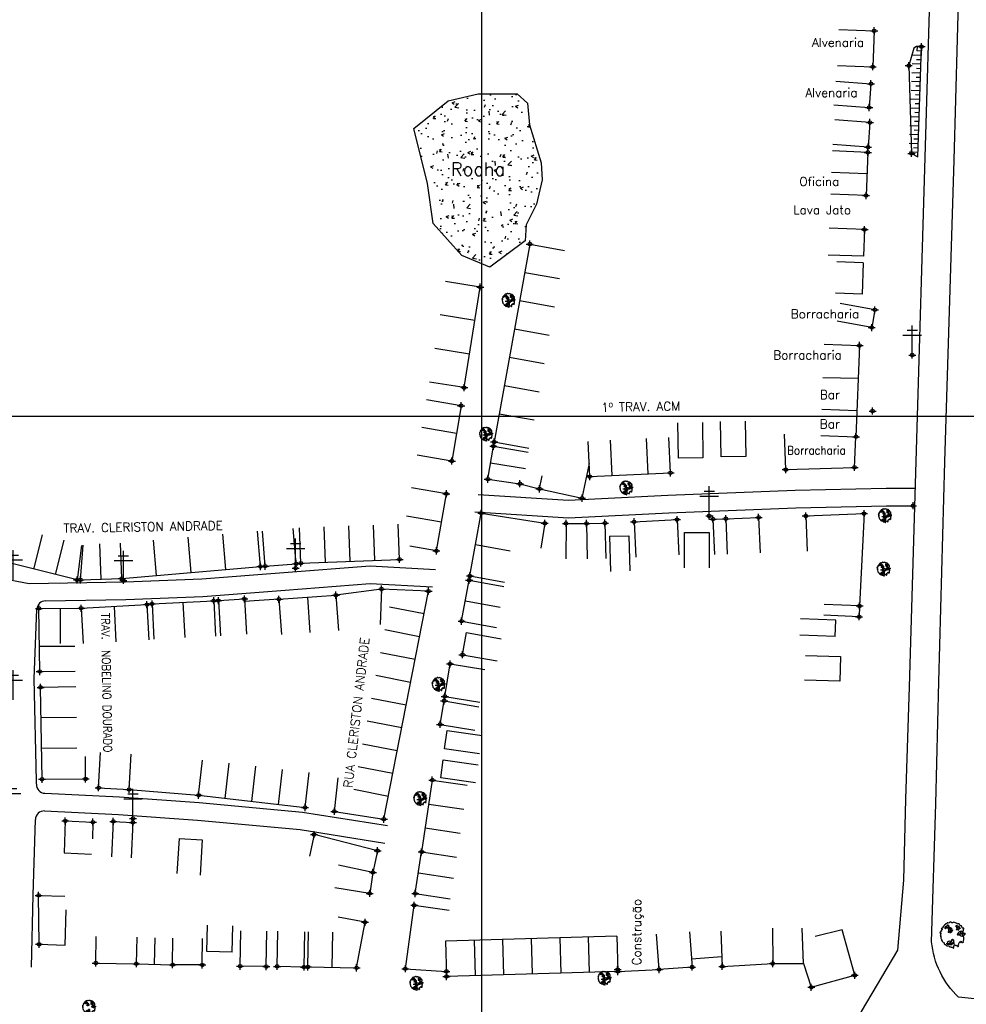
# Model space of a CAD drawing. Extents: x 539028 to 544996, y 8596245 to 8601028.
# Tile 24 of 43: x 541741 to 541955, y 8598230 to 8598453. Entities that reach past the tile are written whole.
import ezdxf
from ezdxf.enums import TextEntityAlignment as Align
from ezdxf.lldxf.tags import DXFTag

# ---------------------------------------------------------------- set-up
doc = ezdxf.new("R2010")
doc.units = 0
doc.header["$MEASUREMENT"] = 0
doc.header["$PDMODE"] = 34
doc.header["$PDSIZE"] = 0.8
for name, color, linetype in [('ALVENARIA', 7, 'Continuous'), ('ARVORE', 100, 'Continuous'), ('ASFALTO', 8, 'Continuous'), ('CASA', 2, 'Continuous'), ('CERCA', 9, 'CERCA_LINE'), ('CONSTRUÇÃO', 7, 'Continuous'), ('CRISTA', 7, 'Continuous'), ('ESTACAO', 4, 'Continuous'), ('ESTRADA_BARRO', 7, 'DASHED'), ('MALHA', 9, 'Continuous'), ('PE', 7, 'Continuous'), ('POSTE', 7, 'Continuous'), ('ROCHA', 9, 'Continuous'), ('TALUDE', 7, 'Continuous'), ('TEXTO', 2, 'Continuous'), ('TXT_NRUA', 2, 'Continuous')]:
    doc.layers.add(name, color=color, linetype=linetype)
doc.styles.add('GEOSIS', font='ROMANS.SHX')
doc.styles.get("Standard").update_dxf_attribs({"font": 'romans.shx'})
doc.linetypes.add('CERCA_LINE', pattern='A,0.5,-0.2,["X",Standard,S=0.1,R=0,X=-0.1,Y=-0.05],-0.25', length=0.95)
tags = doc.linetypes.add('DASHED', pattern=[0.75, 0.5, -0.25]).pattern_tags.tags
tags[6:7] = [DXFTag(74, 4), DXFTag(75, 0), DXFTag(340, '0'), DXFTag(46, 1.0), DXFTag(50, 0.0), DXFTag(44, 0.0), DXFTag(45, 0.0)]
tags[4:5] = [DXFTag(74, 4), DXFTag(75, 0), DXFTag(340, '0'), DXFTag(46, 1.0), DXFTag(50, 0.0), DXFTag(44, 0.0), DXFTag(45, 0.0)]

# ---------------------------------------------------------------- blocks, each defined once
blk = doc.blocks.new('ARVORE6')
for points in [[(-1.78, 2.18), (-1.87, 2.12), (-1.86, 2.06), (-1.96, 2), (-2.05, 1.97), (-2.08, 1.89), (-2.06, 1.79), (-2.1, 1.68), (-2.19, 1.63), (-2.27, 1.6), (-2.33, 1.57), (-2.45, 1.36), (-2.33, 1.3), (-2.23, 1.35), (-2.22, 1.26), (-2.33, 1.2), (-2.41, 1.18), (-2.5, 1.15), (-2.45, 1.07), (-2.41, 1.02), (-2.44, 0.93), (-2.62, 0.85), (-2.67, 0.79), (-2.68, 0.7), (-2.63, 0.68), (-2.63, 0.68), (-2.72, 0.62), (-2.77, 0.64), (-2.8, 0.64), (-2.76, 0.56), (-2.6, 0.57), (-2.52, 0.53), (-2.52, 0.45), (-2.55, 0.3), (-2.67, 0.25), (-2.67, 0.14), (-2.62, 0.04), (-2.54, -0.02), (-2.64, -0.1), (-2.71, -0.18), (-2.55, -0.26), (-2.51, -0.35), (-2.52, -0.52), (-2.56, -0.64), (-2.47, -0.83), (-2.4, -0.89), (-2.4, -0.98), (-2.37, -1.12), (-2.27, -1.33), (-2.13, -1.49), (-2.01, -1.61), (-1.91, -1.6), (-1.82, -1.73), (-1.82, -1.97), (-1.67, -2.08), (-1.49, -2.07), (-1.39, -2.11), (-1.32, -2.23), (-1.16, -2.42), (-0.93, -2.41), (-0.86, -2.4), (-0.72, -2.42), (-0.63, -2.56), (-0.57, -2.61), (-0.47, -2.6), (-0.42, -2.64), (-0.31, -2.66), (-0.21, -2.67), (-0.05, -2.69), (0.08, -2.72), (0.33, -2.98), (0.41, -2.85), (0.29, -2.74), (0.37, -2.7), (0.37, -2.57), (0.35, -2.45), (0.49, -2.41), (0.48, -2.27), (0.55, -2.2), (0.71, -2.27), (0.86, -2.29), (0.93, -2.24), (1.05, -2.42), (1.2, -2.34), (1.2, -2.58), (1.34, -2.57), (1.43, -2.44), (1.51, -2.34), (1.36, -2.24), (1.43, -2.14), (1.39, -2.09), (1.47, -2.01), (1.5, -1.96), (1.43, -1.84), (1.5, -1.8), (1.6, -1.74), (1.69, -1.67), (1.78, -1.64), (1.8, -1.74), (1.86, -1.66), (1.81, -1.55), (1.82, -1.42), (1.99, -1.37), (2.13, -1.42), (2.06, -1.53), (2.22, -1.64), (2.33, -1.61), (2.46, -1.55), (2.59, -1.56), (2.55, -1.46), (2.48, -1.32), (2.56, -1.2), (2.63, -1.06), (2.62, -0.92), (2.62, -0.78), (2.67, -0.66), (2.68, -0.46), (2.57, -0.39), (2.51, -0.26), (2.59, -0.13), (2.7, -0.02), (2.83, 0.11), (2.96, 0.28), (2.92, 0.43), (2.91, 0.44), (2.81, 0.32), (2.7, 0.39), (2.73, 0.48), (2.68, 0.53), (2.6, 0.48), (2.4, 0.45), (2.42, 0.58), (2.5, 0.64), (2.48, 0.76), (2.34, 0.89), (2.54, 0.99), (2.59, 1.1), (2.57, 1.23), (2.55, 1.36), (2.62, 1.47), (2.63, 1.57), (2.5, 1.63), (2.35, 1.59), (2.24, 1.71), (2.23, 1.89), (2.21, 1.98), (2.15, 2.13), (1.92, 2.14), (1.79, 2.22), (1.77, 2.29), (1.73, 2.39), (1.69, 2.5), (1.51, 2.62), (1.35, 2.59), (1.28, 2.53), (1.19, 2.58), (1.11, 2.69), (0.99, 2.74), (0.84, 2.66), (0.73, 2.81), (0.32, 2.98), (0.23, 2.85), (0.07, 2.78), (-0.06, 2.82), (-0.27, 2.96), (-0.48, 3), (-0.62, 2.87), (-0.7, 2.78), (-0.82, 2.74), (-0.98, 2.81), (-1.11, 2.78), (-1.2, 2.57), (-1.42, 2.56), (-1.58, 2.52), (-1.57, 2.41), (-1.77, 2.34), (-1.73, 2.23), (-1.75, 2.2)], [(-0.88, 2.44), (-0.95, 2.35), (-0.87, 2.29), (-0.92, 2.24), (-0.88, 2.15), (-0.78, 2.14), (-0.74, 2.15), (-0.67, 2.08), (-0.7, 2.02), (-0.8, 1.98), (-0.92, 1.89), (-0.95, 1.77), (-0.81, 1.75), (-0.7, 1.77), (-0.59, 1.82), (-0.46, 1.77), (-0.51, 1.71), (-0.49, 1.63), (-0.34, 1.66), (-0.27, 1.68), (-0.09, 1.52), (-0.27, 1.42), (-0.32, 1.37), (-0.18, 1.25), (0, 1.26), (0.14, 1.15), (0.04, 1.02), (-0.03, 0.86), (-0.02, 0.8), (-0.17, 0.76), (-0.27, 0.72), (-0.29, 0.58), (-0.48, 0.53), (-0.51, 0.64), (-0.48, 0.74), (-0.6, 0.74), (-0.74, 0.68), (-0.83, 0.62), (-0.91, 0.65), (-0.75, 0.84), (-0.75, 0.9), (-0.78, 0.97), (-0.71, 1.09), (-0.8, 1.19), (-0.68, 1.38), (-0.8, 1.61), (-0.8, 1.69), (-0.88, 1.7), (-0.97, 1.64), (-1.06, 1.59), (-1.12, 1.63), (-1.14, 1.67), (-1.32, 1.64), (-1.38, 1.57), (-1.51, 1.46), (-1.51, 1.46), (-1.56, 1.55), (-1.56, 1.63), (-1.61, 1.7), (-1.56, 1.82), (-1.53, 1.91), (-1.43, 1.98), (-1.4, 2.07), (-1.26, 2.08), (-1.21, 2.2), (-1.1, 2.21), (-0.99, 2.32), (-0.95, 2.39)], [(1.21, 2.06), (1.32, 1.92), (1.4, 1.99), (1.43, 2.02), (1.55, 2.02), (1.51, 1.88), (1.59, 1.85), (1.69, 1.84), (1.75, 1.77), (1.61, 1.68), (1.7, 1.6), (1.85, 1.57), (1.72, 1.47), (1.62, 1.45), (1.48, 1.42), (1.48, 1.18), (1.36, 1.16), (1.19, 1.3), (1.2, 1.31), (1.09, 1.3), (1.07, 1.23), (0.97, 1.25), (0.92, 1.33), (1.11, 1.55), (1.06, 1.66), (1.03, 1.75), (0.96, 1.81), (0.99, 1.96), (0.83, 2.05), (0.94, 2.19), (0.97, 2.22), (1.05, 2.28), (1.1, 2.22), (1.25, 2.06), (1.28, 2.03)], [(-0.91, 1.69), (-1.13, 1.76), (-1.24, 2.14), (-1.27, 2.14), (-1.18, 1.78), (-1.57, 1.66), (-1.57, 1.63), (-1.12, 1.73), (-0.99, 1.67)], [(-1.27, 1.75), (-1.25, 1.72), (-1.3, 1.74)], [(-1.06, 1.74), (-1.06, 1.72), (-1.01, 1.73)], [(0, 0.91), (-0.4, 1.34), (-0.4, 1.68), (-0.44, 1.68), (-0.45, 1.4), (-0.8, 1.64), (-0.81, 1.61), (-0.48, 1.35), (-0.18, 0.98), (-0.75, 0.89), (-0.75, 0.86), (-0.15, 0.91), (-0.07, 0.81)], [(-0.49, 0.94), (-0.49, 0.89), (-0.53, 0.92)], [(-0.51, 1.38), (-0.49, 1.43)], [(-0.35, 1.21), (-0.32, 1.26), (-0.39, 1.24)], [(-0.22, 1), (-0.25, 0.91), (-0.29, 0.97), (-0.29, 0.92)], [(-0.23, 1.06), (-0.18, 1.12), (-0.27, 1.1)], [(-0.09, 0.88), (-0.05, 0.95), (-0.13, 0.9), (-0.09, 0.99)], [(1.17, 1.62), (1.07, 1.45), (1.49, 1.26), (1.49, 1.24), (1.03, 1.41), (0.94, 1.3)], [(1.07, 1.61), (1.51, 1.9), (1.55, 1.88), (1.16, 1.57)], [(1.11, 1.63), (1.17, 1.6), (1.14, 1.67), (1.22, 1.64), (1.22, 1.69)], [(1.17, 1.41), (1.13, 1.38), (1.18, 1.41), (1.18, 1.35)], [(1.35, 0.46), (1.31, 0.36), (1.17, 0.31), (1.19, 0.12), (1.23, 0.12), (1.35, 0.12), (1.61, 0.22), (1.69, 0.16), (1.65, 0.07), (1.7, -0.02), (1.84, -0.09), (1.93, -0.07), (2.01, -0.17), (2.19, -0.18), (2.26, -0.21), (2.39, -0.13), (2.33, 0.05), (2.47, 0.12), (2.51, 0.31), (2.33, 0.5), (2.42, 0.64), (2.36, 0.77), (2.27, 0.83), (2.12, 0.82), (2.02, 0.94), (1.83, 0.86), (1.8, 0.82), (1.62, 0.74), (1.48, 0.64), (1.48, 0.48), (1.33, 0.48), (1.32, 0.31)], [(1.34, 1.8), (1.41, 1.76), (1.41, 1.82)], [(1.38, 0.16), (1.81, 0.34), (1.96, 0.66), (1.97, 0.94), (1.97, 0.62), (1.88, 0.35), (2.44, 0.3), (1.88, 0.29), (1.7, 0.18)], [(1.47, 0.19), (1.51, 0.17), (1.52, 0.22), (1.55, 0.21), (1.61, 0.25), (1.71, 0.21)], [(1.78, 0.32), (1.84, 0.28), (1.77, 0.29)], [(1.88, 0.47), (1.93, 0.45), (1.88, 0.43), (1.91, 0.4), (1.85, 0.38)], [(1.98, 0.34), (1.98, 0.28), (2.02, 0.34)], [(0.19, -1.76), (0.02, -1.82), (0.05, -1.9), (0, -1.95), (-0.03, -1.97), (-0.07, -2.06), (-0.05, -2.11), (-0.03, -2.18), (-0.17, -2.19), (-0.25, -2.1), (-0.38, -2.11), (-0.49, -2.16), (-0.53, -2.05), (-0.56, -2.02), (-0.66, -1.97), (-0.77, -2.06), (-0.84, -2.13), (-1.03, -2.13), (-1.06, -2.11), (-1.07, -2.02), (-1.11, -1.99), (-1.25, -1.88), (-1.09, -1.77), (-1, -1.63), (-1.02, -1.52), (-0.91, -1.45), (-0.76, -1.31), (-0.7, -1.28), (-0.54, -1.31), (-0.45, -1.44), (-0.34, -1.39), (-0.2, -1.28), (0, -1.15), (-0.09, -0.96), (0.07, -0.87), (0.11, -0.89), (0.41, -1.08), (0.32, -1.14), (0.26, -1.19), (0.28, -1.24), (0.43, -1.31), (0.32, -1.38), (0.37, -1.96), (0.39, -2), (0.31, -1.87), (0.43, -1.76), (0.43, -1.68), (0.36, -1.63), (0.21, -1.68), (0.12, -1.73)], [(-0.77, -1.87), (-1.1, -2.03), (-0.78, -1.91), (-0.7, -2.04), (-0.73, -1.88)], [(-0.19, -1.31), (-0.25, -1.56), (-0.84, -1.91), (-0.27, -1.66), (-0.33, -2.11), (-0.26, -2.1), (-0.05, -1.15)], [(-0.27, -1.58), (-0.28, -1.66), (-0.33, -1.61), (-0.35, -1.67), (-0.39, -1.65), (-0.41, -1.68)], [(-0.29, -1.96), (-0.24, -1.98), (-0.31, -2.01)], [(-0.27, -1.74), (-0.21, -1.78), (-0.29, -1.83)], [(-0.21, -1.55), (-0.16, -1.58), (-0.24, -1.57)], [(-0.18, -1.24), (-0.1, -1.25), (-0.18, -1.29), (-0.1, -1.33), (-0.18, -1.35), (-0.1, -1.41)]]:
    blk.add_lwpolyline(points)
blk = doc.blocks.new('C')
at = {"layer": 'CASA'}
blk.add_lwpolyline([(0, 0), (0, 8)], dxfattribs=at)
blk = doc.blocks.new('A$C225E566B')
at = {"layer": 'CASA'}
blk.add_lwpolyline([(0.16, 5.82), (8.16, 5.58), (8, 0), (0, 0.24)], dxfattribs=at)
blk = doc.blocks.new('T2')
at = {"layer": 'TALUDE'}
for points in [[(-1, 0), (-1, 2)], [(0, 0), (0, 1)]]:
    blk.add_lwpolyline(points, dxfattribs=at)
blk = doc.blocks.new('A$C094F77C8')
at = {"layer": 'POSTE'}
for p, q in [((2.62, 0), (2.62, 8.4)), ((0, 5.6), (5.25, 5.6)), ((1.17, 7), (4.08, 7))]:
    blk.add_line(p, q, dxfattribs=at)
blk = doc.blocks.new('A$C34DC2D19')
at = {"layer": 'POSTE', "xscale": 0.8, "yscale": 0.8, "zscale": 0.8}
blk.add_blockref('A$C094F77C8', (0, 0, 340.37), dxfattribs=at)

msp = doc.modelspace()

# ---------------------------------------------------------------- hatches: boundary and pattern name
at = {"layer": 'ROCHA'}
h = msp.add_hatch(dxfattribs=at)
h.set_pattern_fill('AR-CONC', color=256, style=0)
h.set_pattern_definition([(50, (-273754.487, -169436.895), (7.172601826, -0.62752135), [0.75, -8.25]), (355, (-273754.487, -169436.895), (-1.387513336, 7.521921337), [0.6, -6.6]), (100.4514, (-273753.8894, -169436.9476), (5.785093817, 6.8943954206), [0.6374019, -7.01142112]), (46.1842, (-273754.487, -169434.895), (10.672410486, -1.655190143), [1.125, -12.375]), (96.6356, (-273753.598, -169435.033), (9.346627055, 9.741178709), [0.95610288, -10.51713]), (351.1842, (-273754.487, -169434.895), (9.346619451, 9.741186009), [0.9, -9.9]), (21, (-273753.487, -169435.395), (5.969070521, -4.0261889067), [0.75, -8.25]), (326, (-273753.487, -169435.395), (2.433153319, 7.2515004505), [0.6, -6.6]), (71.4514, (-273752.99, -169435.731), (8.402226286, 3.225304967), [0.6374019, -7.01142112]), (37.5, (-273754.487, -169436.8953), (0.1215985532, 3.3289385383), [0, -6.52, 0, -6.7, 0, -6.625]), (7.5, (-273754.487, -169436.8953), (2.6306953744, 3.9441171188), [0, -3.82, 0, -6.37, 0, -2.525]), (327.5, (-273756.717, -169436.8953), (5.3382243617, -0.22554871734), [0, -2.5, 0, -7.8, 0, -10.35]), (317.5, (-273757.717, -169436.8953), (5.8318616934, 1.0010498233), [0, -3.25, 0, -5.18, 0, -7.35])])
h.paths.add_polyline_path([(541847.411, 8598396.801), (541841.069, 8598399.445), (541834.57, 8598406.718), (541833.27, 8598415.809), (541830.151, 8598428.277), (541837.949, 8598434.511), (541844.708, 8598436.07), (541853.546, 8598436.07), (541855.886, 8598433.992), (541856.406, 8598429.056), (541859.005, 8598420.485), (541859.265, 8598416.588), (541857.966, 8598411.134), (541855.626, 8598406.458), (541855.366, 8598402.822)])

# ---------------------------------------------------------------- linework, layer by layer
at = {"layer": 'ALVENARIA'}
for points, elevation in [([(541926.452, 8598450.698), (541934.445, 8598450.377)], 687.28), ([(541934.445, 8598450.377), (541934.118, 8598442.226)], 687.28), ([(541926.125, 8598442.547), (541934.118, 8598442.226)], 687.28), ([(541925.738, 8598438.995), (541933.714, 8598438.382)], 687.861), ([(541933.714, 8598438.382), (541933.301, 8598432.998)], 687.861), ([(541925.324, 8598433.611), (541933.301, 8598432.998)], 687.861)]:
    msp.add_lwpolyline(points, dxfattribs=dict(at, elevation=elevation))
for p in [(541934.445, 8598450.377, 687.28), (541934.445, 8598450.377, 687.28), (541934.118, 8598442.226, 687.418), (541934.118, 8598442.226, 687.418), (541933.714, 8598438.382, 687.861), (541933.714, 8598438.382, 687.861), (541933.301, 8598432.998, 687.767), (541933.301, 8598432.998, 687.767)]:
    msp.add_point(p, dxfattribs=at)
at = {"layer": 'ARVORE'}
for p in [(541851.677, 8598389.129, 688.696), (541851.677, 8598389.129, 688.696), (541846.582, 8598358.819, 689.61), (541846.582, 8598358.819, 689.61), (541878.322, 8598346.638, 690.515), (541878.322, 8598346.638, 690.515), (541936.941, 8598340.36, 691.847), (541936.941, 8598340.36, 691.847), (541936.648, 8598328.264, 691.992), (541936.648, 8598328.264, 691.992), (541835.841, 8598302.135, 691.732), (541835.841, 8598302.135, 691.732), (541831.667, 8598276.249, 692.455), (541831.667, 8598276.249, 692.455), (541873.387, 8598235.59, 693.953), (541873.387, 8598235.59, 693.953), (541830.799, 8598234.409, 693.047), (541830.799, 8598234.409, 693.047)]:
    msp.add_point(p, dxfattribs=at)
at = {"layer": 'ASFALTO'}
msp.add_lwpolyline([(541799.766, 8598109.323), (541850.924, 8598155.636), (541867.704, 8598170.565), (541901.499, 8598200.807), (541917.956, 8598215.34), (541931.574, 8598228.229), (541939.78, 8598242.15), (541941.151, 8598257.952), (541941.577, 8598276.318), (541942.471, 8598301.773), (541947.684, 8598477.943), (541950.726, 8598572.438), (541950.292, 8598653.724), (541950.364, 8598693.345), (541950.064, 8598738.911), (541950.09, 8598791.7), (541949.816, 8598854.773), (541949.674, 8598904.86), (541949.487, 8598997.49), (541948.901, 8599101.267), (541948.71, 8599173.584), (541945.636, 8599199.97)], dxfattribs=at)
msp.add_lwpolyline([(541799.766, 8598109.323), (541802.861, 8598103.114), (541845.672, 8598141.273), (541855.907, 8598151.208), (541873.13, 8598167.086), (541923.705, 8598212.253), (541931.043, 8598217.398), (541942.355, 8598220.504), (541971.605, 8598223.467), (541970.817, 8598229.666), (541953.578, 8598231.456, -0.1852807), (541947.459, 8598244.032), (541948.444, 8598275.293), (541949.099, 8598302.887), (541950.436, 8598352.717), (541952.587, 8598421.06), (541954.861, 8598503.58)], format="xyb", dxfattribs=at)
at = {"layer": 'CASA'}
for p, q in [((541796.527, 8598329.094, 689.581), (541795.891, 8598337.068, 689.581)), ((541837.115, 8598287.74), (541837.701, 8598291.853)), ((541837.701, 8598291.853), (541845.621, 8598290.724)), ((541845.035, 8598286.612), (541837.115, 8598287.74)), ((541836.253, 8598281.124), (541836.839, 8598285.236)), ((541836.839, 8598285.236), (541844.759, 8598284.107)), ((541844.173, 8598279.995), (541836.253, 8598281.124)), ((541762.109, 8598271.287, 691.862), (541761.699, 8598263.297, 691.862)), ((541918.422, 8598239.127), (541918.126, 8598247.122)), ((541918.422, 8598239.127), (541918.126, 8598247.122)), ((541876.146, 8598245.291), (541837.336, 8598244.153)), ((541899.74, 8598246.442), (541900.036, 8598238.447)), ((541899.74, 8598246.442), (541900.036, 8598238.447)), ((541900.036, 8598238.447), (541911.457, 8598239.084)), ((541900.036, 8598238.447), (541911.457, 8598239.084)), ((541876.381, 8598237.295), (541837.57, 8598236.157)), ((541876.381, 8598237.295), (541837.57, 8598236.157))]:
    msp.add_line(p, q, dxfattribs=at)
for points, elevation in [([(541933.482, 8598429.615), (541925.507, 8598430.24)], 687.876), ([(541933.482, 8598429.615), (541933.045, 8598424.029)], 687.876), ([(541933.009, 8598422.836), (541925.016, 8598423.174)], 690.145), ([(541933.045, 8598424.029), (541925.069, 8598424.654)], 687.876), ([(541933.009, 8598422.836), (541932.595, 8598413.054)], 690.145), ([(541932.802, 8598417.945), (541924.809, 8598418.284)], 690.145), ([(541932.595, 8598413.054), (541924.602, 8598413.393)], 690.073), ([(541932.26, 8598405.354), (541924.265, 8598405.637)], 690.073), ([(541932.26, 8598405.354), (541932.046, 8598399.297)], 690.073), ([(541856.44, 8598402.06), (541848.366, 8598357.245)], 688.991), ([(541932.046, 8598399.297), (541924.051, 8598399.579)], 690.073), ([(541931.97, 8598397.848), (541925.974, 8598398.069)], 690.35), ([(541931.97, 8598397.848), (541931.706, 8598390.695)], 690.35), ([(541841.589, 8598369.553), (541845.233, 8598392.333)], 689.067), ([(541931.706, 8598390.695), (541925.71, 8598390.916)], 690.35), ([(541934.622, 8598387.161), (541926.752, 8598388.596)], 691.21), ([(541934.622, 8598387.161), (541933.891, 8598383.154)], 691.21), ([(541933.891, 8598383.154), (541926.021, 8598384.59)], 691.21), ([(541931.134, 8598379.097), (541930.322, 8598358.421)], 691.216), ([(541930.84, 8598371.602), (541930.84, 8598371.602), (541922.841, 8598371.743)], 691.216), ([(541840.899, 8598365.459), (541833.01, 8598366.784)], 689.217), ([(541840.899, 8598365.459), (541838.794, 8598352.923)], 689.217), ([(541839.847, 8598359.191), (541831.957, 8598360.516)], 689.217), ([(541914.414, 8598350.982), (541914.161, 8598358.978)], 691.472), ([(541846.936, 8598348.809), (541848.199, 8598356.267)], 690.054), ([(541848.199, 8598356.267), (541856.086, 8598354.932)], 689.805), ([(541870.002, 8598349.382), (541869.624, 8598357.373)], 690.547), ([(541875.11, 8598349.624), (541874.733, 8598357.615)], 690.547), ([(541883.216, 8598350.006), (541882.839, 8598357.997)], 690.547), ([(541888.325, 8598350.248), (541887.947, 8598358.239)], 690.547), ([(541929.983, 8598351.475), (541930.322, 8598358.421)], 691.472), ([(541838.794, 8598352.923), (541830.904, 8598354.248)], 689.217), ([(541847.567, 8598352.538), (541855.455, 8598351.202)], 690.054), ([(541854.206, 8598347.771), (541858.639, 8598346.623), (541859.235, 8598349.553)], 690.054), ([(541870.002, 8598349.382), (541888.325, 8598350.248)], 690.547), ([(541914.414, 8598350.982), (541929.983, 8598351.475)], 691.472), ([(541846.936, 8598348.809), (541854.206, 8598347.771)], 690.054), ([(541837.542, 8598345.509), (541829.662, 8598346.886)], 689.914), ([(541835.283, 8598332.577), (541837.542, 8598345.509)], 690.368), ([(541842.871, 8598326.888), (541845.445, 8598341.097)], 690.53), ([(541845.445, 8598341.097), (541859.835, 8598338.808)], 690.239), ([(541918.955, 8598340.488), (541932.137, 8598341.01)], 691.653), ([(541932.137, 8598341.01), (541931.132, 8598320.083)], 691.653), ([(541836.413, 8598339.043), (541828.532, 8598340.42)], 690.368), ([(541859.835, 8598338.808), (541858.928, 8598333.183)], 690.239), ([(541864.653, 8598338.795), (541864.609, 8598330.795)], 690.722), ([(541864.653, 8598338.795), (541869.265, 8598338.77)], 690.722), ([(541869.265, 8598338.77), (541873.459, 8598338.875)], 690.792), ([(541869.265, 8598338.77), (541869.465, 8598330.772), (541869.465, 8598330.772)], 690.792), ([(541873.459, 8598338.875), (541873.659, 8598330.877)], 690.649), ([(541880.06, 8598339.157), (541889.79, 8598339.644)], 690.914), ([(541880.06, 8598339.157), (541880.46, 8598331.167)], 690.914), ([(541889.79, 8598339.644), (541890.189, 8598331.654)], 690.795), ([(541897.92, 8598339.778), (541900.842, 8598339.852)], 691.027), ([(541897.92, 8598339.778), (541898.237, 8598331.785)], 691.138), ([(541900.842, 8598339.852), (541908.264, 8598340.147)], 691.138), ([(541900.842, 8598339.852), (541901.159, 8598331.859)], 691.138), ([(541908.264, 8598340.147), (541908.581, 8598332.153)], 691.138), ([(541918.955, 8598340.488), (541919.271, 8598332.495)], 691.653), ([(541795.419, 8598329.031), (541794.73, 8598337.002)], 688.898), ([(541803.491, 8598329.649), (541802.855, 8598337.624)], 689.581), ([(541759.352, 8598326.161), (541759.084, 8598334.157)], 688.898), ([(541764.03, 8598326.319), (541763.762, 8598334.314)], 688.898), ([(541844.158, 8598333.992), (541852.03, 8598332.566)], 690.53), ([(541874.514, 8598335.885), (541878.872, 8598336.012)], 690.649), ([(541874.514, 8598335.885), (541874.746, 8598327.889)], 690.649), ([(541878.872, 8598336.012), (541879.104, 8598328.015)], 690.649), ([(541754.894, 8598333.784), (541753.886, 8598325.98)], 688.949), ([(541754.675, 8598326.004), (541755.289, 8598333.883)], 688.898), ([(541835.283, 8598332.577), (541829.299, 8598333.625)], 690.368), ([(541753.886, 8598325.98), (541739.123, 8598329.677)], 688.949), ([(541796.527, 8598329.094), (541803.491, 8598329.649)], 689.581), ([(541804.568, 8598329.798), (541826.923, 8598330.638)], 689.647), ([(541764.03, 8598326.319), (541795.419, 8598329.031)], 688.898), ([(541754.675, 8598326.004), (541764.03, 8598326.319)], 688.898), ([(541841.004, 8598316.644), (541842.709, 8598325.916)], 690.962), ([(541842.709, 8598325.916), (541850.577, 8598324.469)], 690.559), ([(541842.871, 8598326.888), (541850.743, 8598325.461)], 690.53), ([(541822.864, 8598323.921), (541822.512, 8598315.929)], 690.249), ([(541833.493, 8598323.453), (541822.864, 8598323.921)], 690.569), ([(541823.389, 8598271.788), (541833.493, 8598323.453)], 692.193), ([(541770.882, 8598320.547), (541784.843, 8598321.273)], 689.465), ([(541770.882, 8598320.547), (541771.297, 8598312.557)], 689.465), ([(541777.862, 8598320.91), (541778.278, 8598312.92)], 689.465), ([(541784.843, 8598321.273), (541785.258, 8598313.283)], 689.465), ([(541785.896, 8598321.3), (541791.793, 8598321.678)], 689.518), ([(541785.896, 8598321.3), (541786.408, 8598313.317)], 689.518), ([(541791.793, 8598321.678), (541792.305, 8598313.695)], 689.518), ([(541799.632, 8598321.623), (541791.829, 8598321.123)], 689.902), ([(541799.632, 8598321.623), (541812.519, 8598322.535)], 689.902), ([(541799.632, 8598321.623), (541800.197, 8598313.643)], 689.902), ([(541806.076, 8598322.079), (541806.64, 8598314.099)], 689.902), ([(541812.519, 8598322.535), (541813.084, 8598314.555)], 689.872), ([(541841.857, 8598321.28), (541849.725, 8598319.833)], 690.962), ([(541745.258, 8598319.538), (541754.84, 8598319.577)], 689.014), ([(541745.44, 8598305.249), (541745.258, 8598319.538)], 689.703), ([(541750.049, 8598319.557), (541750.081, 8598311.557)], 689.014), ([(541754.84, 8598319.577), (541769.717, 8598320.385)], 689.218), ([(541754.84, 8598319.577), (541755.274, 8598311.589)], 689.218), ([(541762.279, 8598319.981), (541762.713, 8598311.993)], 689.218), ([(541769.717, 8598320.385), (541770.152, 8598312.397)], 689.218), ([(541931.132, 8598320.083), (541923.139, 8598320.427)], 691.653), ([(541931.132, 8598320.083), (541931.026, 8598317.641)], 691.653), ([(541841.004, 8598316.644), (541848.872, 8598315.197)], 690.962), ([(541931.026, 8598317.641), (541923.034, 8598317.985)], 691.653), ([(541841.182, 8598309.037), (541842.086, 8598314.079)], 691.065), ([(541842.086, 8598314.079), (541849.96, 8598312.667)], 691.065), ([(541745.367, 8598310.991), (541753.367, 8598311.004)], 689.703), ([(541841.182, 8598309.037), (541849.056, 8598307.625)], 691.065), ([(541745.44, 8598305.249), (541753.439, 8598305.351)], 689.703), ([(541837.19, 8598299.606), (541838.376, 8598306.963)], 691.903), ([(541838.376, 8598306.963), (541846.274, 8598305.689)], 691.451), ([(541745.962, 8598280.84), (541745.625, 8598301.655)], 691.25), ([(541836.133, 8598293.271), (541837.039, 8598298.603)], 692.283), ([(541837.039, 8598298.603), (541844.926, 8598297.262)], 691.946), ([(541837.19, 8598299.606), (541845.087, 8598298.332)], 691.903), ([(541836.133, 8598293.271), (541844.019, 8598291.929)], 692.283), ([(541745.962, 8598280.84), (541755.824, 8598280.898), (541755.78, 8598285.986)], 691.25), ([(541758.778, 8598278.91), (541759.218, 8598286.898)], 691.593), ([(541765.694, 8598278.529), (541766.135, 8598286.517)], 691.593), ([(541812.168, 8598273.559), (541813.01, 8598281.141)], 692.193), ([(541834.352, 8598280.656), (541831.94, 8598264.374)], 692.503), ([(541758.778, 8598278.91), (541765.694, 8598278.529)], 691.593), ([(541781.432, 8598277.201), (541805.536, 8598274.435)], 691.593), ([(541812.168, 8598273.559), (541823.389, 8598271.788)], 692.193), ([(541751.235, 8598271.395), (541750.94, 8598264.181)], 691.753), ([(541751.235, 8598271.395), (541757.492, 8598271.126)], 691.753), ([(541757.492, 8598271.126), (541757.404, 8598267.358)], 691.753), ([(541762.109, 8598271.287), (541766.525, 8598271.061)], 691.862), ([(541766.525, 8598271.061), (541766.116, 8598263.071)], 691.862), ([(541776.998, 8598267.442), (541776.504, 8598259.457)], 691.862), ([(541776.998, 8598267.442), (541782.238, 8598267.118)], 691.862), ([(541782.238, 8598267.118), (541781.745, 8598259.134)], 691.862), ([(541807.576, 8598268.298), (541806.538, 8598263.379)], 692.263), ([(541821.96, 8598264.647), (541807.576, 8598268.298)], 692.936), ([(541750.94, 8598264.181), (541757.192, 8598263.864)], 691.753), ([(541821.96, 8598264.647), (541820.923, 8598259.728)], 692.936), ([(541830.508, 8598254.962), (541831.94, 8598264.374)], 693.323), ([(541831.94, 8598264.374), (541839.849, 8598263.17)], 692.834), ([(541820.923, 8598259.728), (541813.095, 8598261.378)], 692.9), ([(541820.923, 8598259.728), (541820.18, 8598254.978)], 692.9), ([(541831.224, 8598259.668), (541839.133, 8598258.464)], 693.323), ([(541820.18, 8598254.978), (541812.276, 8598256.213)], 692.9), ([(541745.192, 8598254.524), (541751.091, 8598254.347)], 692.483), ([(541745.295, 8598243.456), (541745.192, 8598254.524)], 693.071), ([(541830.508, 8598254.962), (541838.416, 8598253.758)], 693.323), ([(541828.264, 8598237.928), (541830.259, 8598252.287)], 693.58), ([(541830.259, 8598252.287), (541838.183, 8598251.186)], 693.323), ([(541751.193, 8598243.28), (541751.433, 8598251.276)], 693.071), ([(541819.128, 8598248.441), (541813.071, 8598249.563)], 692.765), ([(541783.261, 8598241.798), (541783.42, 8598247.795)], 692.51), ([(541789.009, 8598241.645), (541789.168, 8598247.643)], 692.51), ([(541817.212, 8598238.115), (541819.128, 8598248.441)], 692.765), ([(541758.147, 8598239.198), (541758.241, 8598245.197)], 692.981), ([(541767.335, 8598239.055), (541767.503, 8598245.052)], 692.859), ([(541771.437, 8598238.939), (541771.606, 8598244.937)], 692.859), ([(541775.54, 8598238.824), (541775.583, 8598244.824), (541775.583, 8598244.824)], 692.644), ([(541782.26, 8598238.776), (541782.303, 8598244.776)], 692.644), ([(541790.829, 8598238.501), (541790.959, 8598246.499)], 692.582), ([(541796.764, 8598238.404), (541796.894, 8598246.403)], 692.582), ([(541799.213, 8598238.45), (541799.399, 8598246.448)], 692.614), ([(541805.301, 8598238.308), (541805.486, 8598246.306)], 692.839), ([(541806.18, 8598238.31), (541806.322, 8598246.309)], 692.984), ([(541811.696, 8598238.213), (541811.837, 8598246.212)], 692.984), ([(541745.295, 8598243.456), (541751.193, 8598243.28)], 693.071), ([(541789.009, 8598241.645), (541783.261, 8598241.798)], 692.51), ([(541758.147, 8598239.198), (541767.335, 8598239.055)], 692.981), ([(541767.335, 8598239.055), (541775.54, 8598238.824)], 692.859), ([(541782.26, 8598238.776), (541775.54, 8598238.824)], 692.644), ([(541796.764, 8598238.404), (541790.829, 8598238.501)], 692.582), ([(541805.301, 8598238.308), (541799.213, 8598238.45)], 692.839), ([(541806.18, 8598238.31), (541817.212, 8598238.115)], 692.984), ([(541828.264, 8598237.928), (541837.557, 8598237.327)], 693.58)]:
    msp.add_lwpolyline(points, dxfattribs=dict(at, elevation=elevation))
for points in [[(541925.72, 8598316.911), (541917.726, 8598317.202)], [(541925.585, 8598313.197), (541925.72, 8598316.911)], [(541925.585, 8598313.197), (541917.59, 8598313.488)], [(541918.851, 8598308.882), (541926.848, 8598308.647), (541926.683, 8598303.063), (541918.687, 8598303.298)], [(541918.851, 8598308.882), (541926.848, 8598308.647), (541926.683, 8598303.063), (541918.687, 8598303.298)], [(541911.408, 8598247.084), (541911.457, 8598239.084), (541918.422, 8598239.127)], [(541911.408, 8598247.084), (541911.457, 8598239.084), (541918.422, 8598239.127)], [(541892.62, 8598246.265), (541893.208, 8598238.287), (541885.717, 8598237.734), (541885.129, 8598245.713)], [(541892.62, 8598246.265), (541893.208, 8598238.287), (541885.717, 8598237.734), (541885.129, 8598245.713)], [(541918.422, 8598239.127), (541920.199, 8598233.713), (541930.043, 8598236.44), (541927.182, 8598246.744)], [(541918.422, 8598239.127), (541920.199, 8598233.713), (541930.043, 8598236.44), (541927.182, 8598246.744)], [(541927.182, 8598246.744), (541921.109, 8598245.191)], [(541927.182, 8598246.744), (541921.109, 8598245.191)], [(541899.956, 8598240.597), (541893.075, 8598240.089)], [(541899.956, 8598240.597), (541893.075, 8598240.089)]]:
    msp.add_lwpolyline(points, dxfattribs=at)
for p in [(541933.482, 8598429.615, 687.876), (541933.482, 8598429.615, 687.876), (541933.009, 8598422.836, 690.145), (541933.009, 8598422.836, 690.145), (541933.045, 8598424.029, 687.889), (541933.045, 8598424.029, 687.889), (541932.595, 8598413.054, 690.073), (541932.595, 8598413.054, 690.073), (541932.26, 8598405.354, 690.403), (541932.26, 8598405.354, 690.403), (541856.44, 8598402.06, 688.991), (541856.44, 8598402.06, 688.991), (541845.233, 8598392.333, 688.992), (541845.233, 8598392.333, 688.992), (541934.622, 8598387.161, 691.21), (541934.622, 8598387.161, 691.21), (541933.891, 8598383.154, 691.234), (541933.891, 8598383.154, 691.234), (541931.134, 8598379.097, 691.216), (541931.134, 8598379.097, 691.216), (541841.589, 8598369.553, 689.067), (541841.589, 8598369.553, 689.067), (541840.899, 8598365.459, 689.217), (541840.899, 8598365.459, 689.217), (541934.078, 8598364.241, 691.216), (541930.322, 8598358.421, 691.88), (541930.322, 8598358.421, 691.88), (541848.199, 8598356.267, 689.805), (541848.199, 8598356.267, 689.805), (541848.366, 8598357.245, 689.804), (541848.366, 8598357.245, 689.804), (541838.794, 8598352.923, 689.779), (541838.794, 8598352.923, 689.779), (541914.414, 8598350.982, 691.472), (541914.414, 8598350.982, 691.472), (541929.983, 8598351.475, 691.791), (541929.983, 8598351.475, 691.791), (541846.936, 8598348.809, 690.054), (541846.936, 8598348.809, 690.054), (541870.002, 8598349.382, 690.547), (541870.002, 8598349.382, 690.547), (541888.325, 8598350.248, 690.736), (541888.325, 8598350.248, 690.736), (541854.206, 8598347.771, 690.309), (541854.206, 8598347.771, 690.309), (541837.542, 8598345.509, 689.914), (541837.542, 8598345.509, 689.914), (541845.445, 8598341.097, 690.239), (541845.445, 8598341.097, 690.239), (541900.842, 8598339.852, 691.138), (541900.842, 8598339.852, 691.138), (541908.264, 8598340.147, 691.318), (541908.264, 8598340.147, 691.318), (541918.955, 8598340.488, 691.653), (541918.955, 8598340.488, 691.653), (541932.137, 8598341.01, 691.954), (541932.137, 8598341.01, 691.954), (541859.835, 8598338.808, 690.457), (541859.835, 8598338.808, 690.457), (541864.653, 8598338.795, 690.722), (541864.653, 8598338.795, 690.722), (541869.265, 8598338.77, 690.792), (541869.265, 8598338.77, 690.792), (541873.459, 8598338.875, 690.649), (541873.459, 8598338.875, 690.649), (541880.06, 8598339.157, 690.914), (541880.06, 8598339.157, 690.914), (541889.79, 8598339.644, 690.795), (541889.79, 8598339.644, 690.795), (541897.92, 8598339.778, 691.027), (541897.92, 8598339.778, 691.027), (541835.283, 8598332.577, 690.368), (541835.283, 8598332.577, 690.368), (541795.419, 8598329.031, 689.582), (541795.419, 8598329.031, 689.582), (541796.527, 8598329.094, 689.581), (541796.527, 8598329.094, 689.581), (541803.491, 8598329.649, 689.688), (541803.491, 8598329.649, 689.688), (541804.568, 8598329.798, 689.647), (541804.568, 8598329.798, 689.647), (541826.923, 8598330.638, 690.02), (541826.923, 8598330.638, 690.02), (541842.871, 8598326.888, 690.53), (541842.871, 8598326.888, 690.53), (541753.886, 8598325.98, 688.949), (541753.886, 8598325.98, 688.949), (541754.675, 8598326.004, 688.898), (541754.675, 8598326.004, 688.898), (541764.03, 8598326.319, 689.178), (541764.03, 8598326.319, 689.178), (541842.709, 8598325.916, 690.559), (541842.709, 8598325.916, 690.559), (541812.519, 8598322.535, 689.872), (541812.519, 8598322.535, 689.872), (541822.864, 8598323.921, 690.249), (541822.864, 8598323.921, 690.249), (541833.493, 8598323.453, 690.569), (541833.493, 8598323.453, 690.569), (541769.717, 8598320.385, 689.617), (541769.717, 8598320.385, 689.617), (541770.882, 8598320.547, 689.465), (541770.882, 8598320.547, 689.465), (541784.843, 8598321.273, 689.479), (541784.843, 8598321.273, 689.479), (541785.896, 8598321.3, 689.518), (541785.896, 8598321.3, 689.518), (541791.793, 8598321.678, 689.614), (541791.793, 8598321.678, 689.614), (541799.632, 8598321.623, 689.902), (541799.632, 8598321.623, 689.902), (541931.132, 8598320.083, 692.162), (541931.132, 8598320.083, 692.162), (541745.258, 8598319.538, 689.014), (541745.258, 8598319.538, 689.014), (541754.84, 8598319.577, 689.218), (541754.84, 8598319.577, 689.218), (541931.026, 8598317.641, 692.183), (541931.026, 8598317.641, 692.183), (541841.004, 8598316.644, 690.962), (541841.004, 8598316.644, 690.962), (541841.182, 8598309.037, 691.065), (541841.182, 8598309.037, 691.065), (541838.376, 8598306.963, 691.451), (541838.376, 8598306.963, 691.451), (541745.44, 8598305.249, 689.703), (541745.44, 8598305.249, 689.703), (541745.625, 8598301.655, 690.124), (541745.625, 8598301.655, 690.124), (541837.039, 8598298.603, 691.946), (541837.039, 8598298.603, 691.946), (541837.19, 8598299.606, 691.903), (541837.19, 8598299.606, 691.903), (541836.133, 8598293.271, 692.283), (541836.133, 8598293.271, 692.283), (541745.962, 8598280.84, 691.25), (541745.962, 8598280.84, 691.25), (541755.824, 8598280.898, 691.562), (541755.824, 8598280.898, 691.562), (541834.352, 8598280.656, 692.503), (541834.352, 8598280.656, 692.503), (541758.778, 8598278.91, 691.593), (541758.778, 8598278.91, 691.593), (541765.694, 8598278.529, 691.736), (541765.694, 8598278.529, 691.736), (541781.432, 8598277.201, 691.673), (541781.432, 8598277.201, 691.673), (541805.536, 8598274.435, 691.881), (541805.536, 8598274.435, 691.881), (541812.168, 8598273.559, 692.193), (541812.168, 8598273.559, 692.193), (541751.235, 8598271.395, 691.753), (541751.235, 8598271.395, 691.753), (541757.492, 8598271.126, 691.94), (541757.492, 8598271.126, 691.94), (541762.109, 8598271.287, 691.862), (541762.109, 8598271.287, 691.862), (541766.525, 8598271.061, 691.919), (541766.525, 8598271.061, 691.919), (541823.389, 8598271.788, 692.418), (541823.389, 8598271.788, 692.418), (541807.576, 8598268.298, 692.263), (541807.576, 8598268.298, 692.263), (541821.96, 8598264.647, 692.936), (541821.96, 8598264.647, 692.936), (541831.94, 8598264.374, 692.834), (541831.94, 8598264.374, 692.834), (541820.923, 8598259.728, 692.9), (541820.923, 8598259.728, 692.9), (541745.192, 8598254.524, 692.483), (541745.192, 8598254.524, 692.483), (541820.18, 8598254.978, 692.944), (541820.18, 8598254.978, 692.944), (541830.508, 8598254.962, 693.325), (541830.508, 8598254.962, 693.325), (541830.259, 8598252.287, 693.323), (541830.259, 8598252.287, 693.323), (541819.128, 8598248.441, 693.016), (541819.128, 8598248.441, 693.016), (541745.295, 8598243.456, 693.071), (541745.295, 8598243.456, 693.071), (541758.147, 8598239.198, 692.981), (541758.147, 8598239.198, 692.981), (541767.335, 8598239.055, 692.859), (541767.335, 8598239.055, 692.859), (541775.54, 8598238.824, 692.9), (541775.54, 8598238.824, 692.9), (541782.26, 8598238.776, 692.644), (541782.26, 8598238.776, 692.644), (541790.829, 8598238.501, 692.601), (541790.829, 8598238.501, 692.601), (541796.764, 8598238.404, 692.582), (541796.764, 8598238.404, 692.582), (541799.213, 8598238.45, 692.614), (541799.213, 8598238.45, 692.614), (541805.301, 8598238.308, 692.839), (541805.301, 8598238.308, 692.839), (541806.18, 8598238.31, 692.984), (541806.18, 8598238.31, 692.984), (541817.212, 8598238.115, 692.765), (541817.212, 8598238.115, 692.765), (541828.264, 8598237.928, 693.58), (541828.264, 8598237.928, 693.58), (541837.557, 8598237.327, 693.633), (541837.557, 8598237.327, 693.633), (541876.334, 8598237.712, 694.226), (541876.334, 8598237.712, 694.226), (541876.381, 8598237.295, 694.073), (541876.381, 8598237.295, 694.073), (541885.717, 8598237.734, 693.801), (541885.717, 8598237.734, 693.801), (541893.208, 8598238.287, 694.104), (541893.208, 8598238.287, 694.104), (541900.036, 8598238.447, 694.24), (541900.036, 8598238.447, 694.24), (541911.457, 8598239.084, 694.174), (541911.457, 8598239.084, 694.174), (541837.57, 8598236.157, 693.586), (541837.57, 8598236.157, 693.586), (541930.043, 8598236.44, 694.084), (541930.043, 8598236.44, 694.084), (541920.199, 8598233.713, 694.071), (541920.199, 8598233.713, 694.071)]:
    msp.add_point(p, dxfattribs=at)
at = {"layer": 'CERCA'}
for points, elevation in [([(541868.27, 8598344.51), (541869.984, 8598352.325)], 690.054), ([(541858.639, 8598346.623), (541868.27, 8598344.51)], 690.054), ([(541822.864, 8598323.921), (541812.519, 8598322.535)], 690.249), ([(541765.694, 8598278.529), (541781.432, 8598277.201)], 691.593)]:
    msp.add_lwpolyline(points, dxfattribs=dict(at, elevation=elevation))
for p in [(541858.639, 8598346.623, 690.269), (541858.639, 8598346.623, 690.269), (541868.27, 8598344.51, 690.654), (541868.27, 8598344.51, 690.654)]:
    msp.add_point(p, dxfattribs=at)
at = {"layer": 'CONSTRUÇÃO'}
msp.add_lwpolyline([(541876.381, 8598237.295), (541885.717, 8598237.734)], dxfattribs=at)
at = {"layer": 'CRISTA'}
msp.add_point((541945.169, 8598446.791, 688.87), dxfattribs=at)
msp.add_point((541945.169, 8598446.791, 688.87), dxfattribs=at)
at = {"layer": 'ESTACAO'}
msp.add_point((541943.254, 8598342.802, 691.886), dxfattribs=at)
msp.add_point((541943.254, 8598342.802, 691.886), dxfattribs=at)
at = {"layer": 'ESTRADA_BARRO'}
for p, q in [((541844.73, 8598345.34), (541865.237, 8598344.054)), ((541865.237, 8598344.054), (541887.731, 8598345.163)), ((541887.731, 8598345.163), (541916.563, 8598346.286)), ((541916.563, 8598346.286), (541937.183, 8598346.762)), ((541937.183, 8598346.762), (541943.802, 8598346.76)), ((541843.975, 8598341.38), (541865.211, 8598340.048)), ((541865.211, 8598340.048), (541887.908, 8598341.167)), ((541887.908, 8598341.167), (541916.687, 8598342.288)), ((541916.687, 8598342.288), (541937.229, 8598342.762)), ((541937.229, 8598342.762), (541943.684, 8598342.76)), ((541720.875, 8598329.208), (541743.06, 8598325.202)), ((541782.174, 8598326.262), (541800.749, 8598327.674)), ((541800.749, 8598327.674), (541820.247, 8598329.151)), ((541820.247, 8598329.151), (541835.112, 8598328.373)), ((541743.06, 8598325.202), (541764.796, 8598325.526)), ((541764.796, 8598325.526), (541782.174, 8598326.262)), ((541801.052, 8598323.686), (541820.294, 8598325.143)), ((541820.294, 8598325.143), (541834.372, 8598324.406)), ((541782.41, 8598322.268), (541801.052, 8598323.686)), ((541746.77, 8598321.257), (541764.91, 8598321.528)), ((541764.91, 8598321.528), (541782.41, 8598322.268)), ((541744.163, 8598303.58), (541744.801, 8598319.338)), ((541744.701, 8598280.461), (541744.163, 8598303.58)), ((541744.68, 8598279.714), (541744.701, 8598280.461)), ((541746.584, 8598277.661), (541763.519, 8598276.852)), ((541763.519, 8598276.852), (541781.524, 8598275.574)), ((541781.524, 8598275.574), (541804.947, 8598273.395)), ((541743.982, 8598254.591), (541744.458, 8598271.716)), ((541746.552, 8598273.658), (541763.282, 8598272.858)), ((541763.282, 8598272.858), (541781.197, 8598271.587)), ((541781.197, 8598271.587), (541804.449, 8598269.424)), ((541804.947, 8598273.395), (541824.22, 8598270.347)), ((541804.449, 8598269.424), (541823.593, 8598266.396)), ((541743.556, 8598238.302), (541743.982, 8598254.591))]:
    msp.add_line(p, q, dxfattribs=at)
for centre, start, end in [((541746.8, 8598319.257), 90.85475, 177.67947), ((541746.679, 8598279.659), 178.40778, 267.26451), ((541746.457, 8598271.66), 87.26451, 178.40778)]:
    msp.add_arc(centre, 2, start, end, dxfattribs=at)
at = {"layer": 'MALHA'}
for p, q in [((541845.513, 8601028.275), (541845.513, 8596264.109)), ((539050.307, 8598363.105), (544995.7, 8598363.105))]:
    msp.add_line(p, q, dxfattribs=at)
at = {"layer": 'PE'}
for p in [(541942.28, 8598442.491, 688.097), (541942.28, 8598442.491, 688.097), (541942.901, 8598422.605, 688.425), (541942.901, 8598422.605, 688.425)]:
    msp.add_point(p, dxfattribs=at)
at = {"layer": 'POSTE'}
for p in [(541943.063, 8598376.93, 691.395), (541943.063, 8598376.93, 691.395), (541897.085, 8598340.491, 690.888), (541897.085, 8598340.491, 690.888), (541803.395, 8598328.662, 689.625), (541803.395, 8598328.662, 689.625), (541764.39, 8598325.882, 689.101), (541764.39, 8598325.882, 689.101), (541766.557, 8598271.952, 691.779), (541766.557, 8598271.952, 691.779)]:
    msp.add_point(p, dxfattribs=at)
at = {"layer": 'ROCHA'}
msp.add_lwpolyline([(541847.411, 8598396.801), (541841.069, 8598399.445), (541834.57, 8598406.718), (541833.27, 8598415.809), (541830.151, 8598428.277), (541837.949, 8598434.511), (541844.708, 8598436.07), (541853.546, 8598436.07), (541855.886, 8598433.992), (541856.406, 8598429.056), (541859.005, 8598420.485), (541859.265, 8598416.588), (541857.966, 8598411.134), (541855.626, 8598406.458), (541855.366, 8598402.822)], close=True, dxfattribs=at)
at = {"layer": 'TALUDE', "elevation": 689.839}
msp.add_lwpolyline([(541944.298, 8598421.81), (541945.169, 8598446.791), (541944.026, 8598446.849), (541943.45, 8598446.417), (541942.802, 8598444.331), (541942.28, 8598442.491), (541942.901, 8598422.605), (541942.901, 8598422.605), (541944.298, 8598421.81)], dxfattribs=at)

# ---------------------------------------------------------------- block references
at = {"layer": 'ARVORE', "xscale": 0.5260327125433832, "yscale": 0.5260327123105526, "zscale": 0.526032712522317}
for p in [(541851.581, 8598389.298, 688.696), (541846.486, 8598358.988, 689.61), (541878.226, 8598346.807, 690.515), (541936.845, 8598340.53, 691.847), (541936.553, 8598328.433, 691.992), (541835.746, 8598302.305, 691.732), (541831.571, 8598276.418, 692.455), (541830.704, 8598234.579, 693.047), (541873.292, 8598235.759, 693.953), (541756.561, 8598229.198, 692.871)]:
    msp.add_blockref('ARVORE6', p, dxfattribs=at)
at = {"layer": 'ARVORE'}
msp.add_blockref('ARVORE6', (541952.096, 8598245.504), dxfattribs=at)
msp.add_blockref('ARVORE6', (541952.096, 8598245.504), dxfattribs=at)
at = {"layer": 'CASA'}
for name, p, rotation in [('T2', (541945.134, 8598445.795, 689.839), 88.00271146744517), ('T2', (541944.167, 8598446.841, 689.839), 177.1384391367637), ('T2', (541945.064, 8598443.796, 689.839), 88.00271146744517), ('T2', (541944.995, 8598441.797, 689.839), 88.00271146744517), ('T2', (541944.925, 8598439.799, 689.839), 88.00271146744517), ('T2', (541944.855, 8598437.8, 689.839), 88.00271146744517), ('T2', (541944.785, 8598435.801, 689.839), 88.00271146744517), ('T2', (541944.716, 8598433.802, 689.839), 88.00271146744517), ('T2', (541944.576, 8598429.805, 689.839), 88.00271146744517), ('T2', (541944.646, 8598431.804, 689.839), 88.00271146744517), ('T2', (541944.507, 8598427.806, 689.839), 88.00271146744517), ('T2', (541944.437, 8598425.807, 689.839), 88.00271146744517), ('T2', (541944.367, 8598423.808, 689.839), 88.00271146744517), ('C', (541856.44, 8598402.06, 688.991), 259.7868748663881), ('C', (541855.286, 8598395.658, 688.991), 259.7868748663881), ('C', (541845.233, 8598392.333, 688.992), 80.91160655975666), ('C', (541854.133, 8598389.256, 688.991), 259.7868748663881), ('C', (541844.018, 8598384.739, 689.067), 80.91160655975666), ('C', (541852.979, 8598382.854, 688.991), 259.7868748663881), ('C', (541923.14, 8598379.411, 691.216), 267.750438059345), ('C', (541842.804, 8598377.146, 689.067), 80.91160655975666), ('C', (541851.826, 8598376.452, 688.991), 259.7868748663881), ('C', (541841.589, 8598369.553, 689.067), 80.91160655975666), ('C', (541850.673, 8598370.049, 688.991), 259.7868748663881), ('C', (541849.519, 8598363.647, 688.991), 259.7868748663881), ('C', (541922.562, 8598364.694, 691.216), 267.750438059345), ('A$C225E566B', (541889.738, 8598361.582), 272.4857312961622), ('A$C225E566B', (541899.414, 8598361.851), 272.4857312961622), ('C', (541922.328, 8598358.735, 691.216), 267.750438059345), ('C', (541848.366, 8598357.245, 688.991), 259.7868748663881), ('C', (541821.334, 8598330.428, 689.647), 2.152899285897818), ('C', (541826.923, 8598330.638, 689.647), 2.152899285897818), ('C', (541745.987, 8598336.205, 688.949), 165.9425267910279), ('C', (541787.572, 8598328.353, 688.898), 4.939752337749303), ('C', (541804.568, 8598329.798, 689.647), 2.152899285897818), ('C', (541810.157, 8598330.008, 689.647), 2.152899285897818), ('C', (541815.745, 8598330.218, 689.647), 2.152899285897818), ('A$C225E566B', (541897.331, 8598328.755), 92.13681537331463), ('C', (541750.908, 8598334.973, 688.949), 165.9425267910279), ('C', (541771.877, 8598326.997, 688.898), 4.939752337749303), ('C', (541779.725, 8598327.675, 688.898), 4.939752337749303), ('C', (541832.483, 8598318.287, 692.193), 78.93476178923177), ('C', (541831.472, 8598313.12, 692.193), 78.93476178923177), ('C', (541830.462, 8598307.954, 692.193), 78.93476178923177), ('C', (541829.452, 8598302.787, 692.193), 78.93476178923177), ('C', (541753.623, 8598301.785, 690.124), 90.9289322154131), ('C', (541828.441, 8598297.621, 692.193), 78.93476178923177), ('C', (541753.736, 8598294.847, 691.25), 90.9289322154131), ('C', (541827.431, 8598292.454, 692.193), 78.93476178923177), ('C', (541753.848, 8598287.908, 691.25), 90.9289322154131), ('C', (541826.42, 8598287.287, 692.193), 78.93476178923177), ('C', (541781.432, 8598277.201, 691.593), 353.4532361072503), ('C', (541787.458, 8598276.509, 691.593), 353.4532361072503), ('C', (541793.484, 8598275.818, 691.593), 353.4532361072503), ('C', (541799.51, 8598275.126, 691.593), 353.4532361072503), ('C', (541825.41, 8598282.121, 692.193), 78.93476178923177), ('C', (541805.536, 8598274.435, 691.593), 353.4532361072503), ('C', (541834.352, 8598280.656, 692.503), 261.5744211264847), ('C', (541824.4, 8598276.954, 692.193), 78.93476178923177), ('C', (541833.548, 8598275.229, 692.503), 261.5744211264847), ('C', (541832.744, 8598269.801, 692.503), 261.5744211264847), ('C', (541856.741, 8598244.722), 181.6793829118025), ('C', (541863.209, 8598244.912), 181.6793829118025), ('C', (541869.678, 8598245.102), 181.6793829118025), ('C', (541876.146, 8598245.291), 181.6793829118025), ('C', (541837.336, 8598244.153), 181.6793829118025), ('C', (541843.804, 8598244.343), 181.6793829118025), ('C', (541850.272, 8598244.533), 181.6793829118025)]:
    msp.add_blockref(name, p, dxfattribs=dict(at, rotation=rotation))
at = {"layer": 'POSTE'}
for p in [(541940.963, 8598376.93, 351.021), (541894.985, 8598340.491, 350.514), (541801.295, 8598328.662, 349.25), (541737.357, 8598326.029, 348.271), (541762.29, 8598325.882, 348.727), (541737.338, 8598298.828, 349.481), (541736.976, 8598273.133, 350.991), (541764.457, 8598271.952, 351.404)]:
    msp.add_blockref('A$C34DC2D19', p, dxfattribs=at)

# ---------------------------------------------------------------- texts
at = {"layer": 'TEXTO', "style": 'GEOSIS'}
for s, height, p in [('Alvenaria', 2, (541920.342, 8598446.129)), ('Alvenaria', 2, (541918.839, 8598434.77)), ('Rocha', 3, (541838.532, 8598416.654, -693.292)), ('Oficina', 2, (541917.468, 8598414.639)), ('Lava Jato', 2, (541916.098, 8598408.203)), ('Borracharia', 2, (541915.549, 8598384.649)), ('Borracharia', 2, (541911.575, 8598375.337)), ('Bar', 2, (541922.135, 8598366.354, -691.216)), ('Bar', 2, (541922.128, 8598359.725))]:
    msp.add_text(s, height=height, dxfattribs=at).set_placement(p, align=Align.BOTTOM_LEFT)
at = {"layer": 'TEXTO', "style": 'GEOSIS', "width": 0.9}
msp.add_text('Borracharia', height=1.9, dxfattribs=at).set_placement((541914.727, 8598353.837), align=Align.BOTTOM_LEFT)
at = {"layer": 'TEXTO', "style": 'GEOSIS'}
msp.add_text('Construção', height=2, rotation=90, dxfattribs=at).set_placement((541882.239, 8598238.659), align=Align.BOTTOM_LEFT)
at = {"layer": 'TXT_NRUA', "style": 'GEOSIS'}
for s, rotation, p in [('1º TRAV. ACM', 1.0411, (541872.628, 8598363.48)), ('TRAV. CLERISTON ANDRADE', 1.0411, (541750.845, 8598336.083)), ('RUA CLERISTON ANDRADE', 83.51692, (541816.825, 8598278.747))]:
    msp.add_text(s, height=2, rotation=rotation, dxfattribs=at).set_placement(p, align=Align.BOTTOM_LEFT)
at = {"layer": 'TXT_NRUA', "style": 'GEOSIS', "width": 0.9}
msp.add_text('TRAV.  NOBELINO DOURADO', height=1.9, rotation=271.0411, dxfattribs=at).set_placement((541758.781, 8598318.49), align=Align.BOTTOM_LEFT)

doc.saveas('drawing.dxf')
